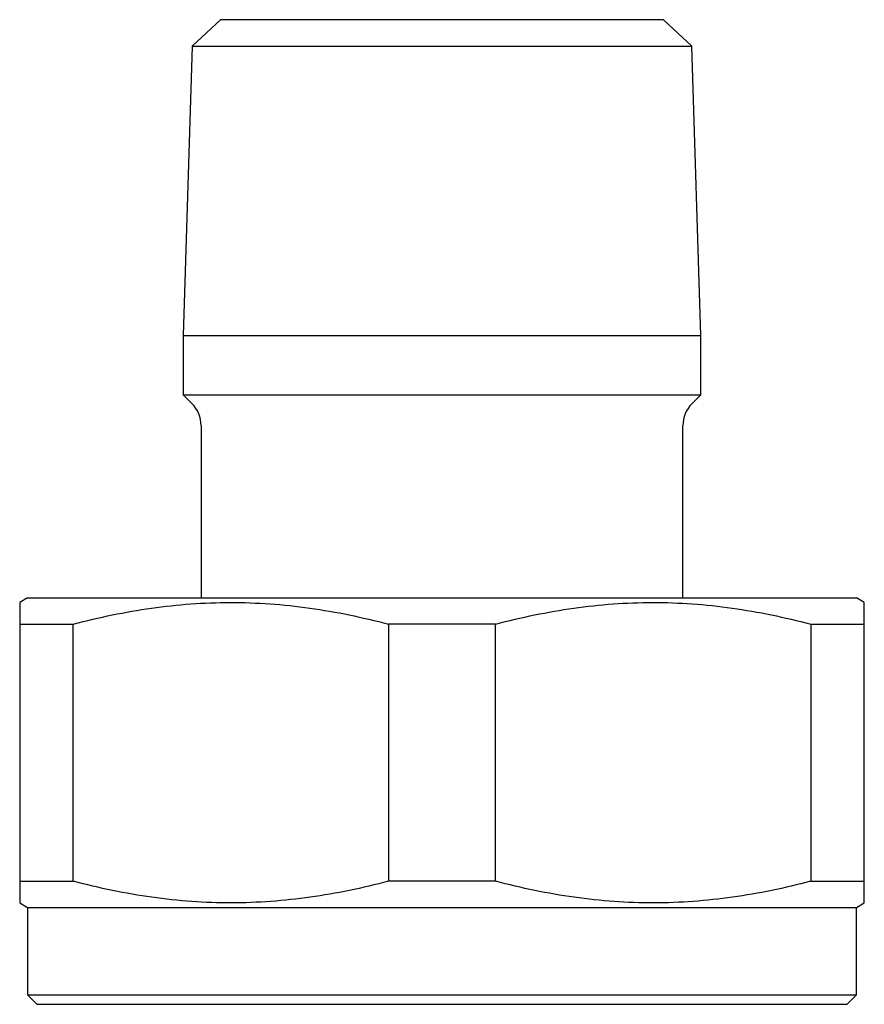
# Model space of a CAD drawing. Header units: millimetres. Extents: x 8 to 278, y 12 to 146.
# Tile 1 of 3: x 27 to 54, y 115 to 146. Entities that reach past the tile are written whole.
import ezdxf

# ---------------------------------------------------------------- set-up
doc = ezdxf.new("R2010")
doc.units = ezdxf.units.MM

msp = doc.modelspace()

# ---------------------------------------------------------------- linework, layer by layer
at = {"color": 7, "linetype": 'Continuous', "lineweight": 30}
for p, q in [((33.418, 146.25), (32.514, 145.4)), ((47.582, 146.25), (33.418, 146.25)), ((48.486, 145.4), (47.582, 146.25)), ((32.514, 145.4), (32.225, 136.15)), ((32.514, 145.4), (48.486, 145.4)), ((48.775, 136.15), (48.486, 145.4)), ((32.225, 136.15), (32.225, 134.25)), ((32.225, 136.15), (40.5, 136.15)), ((40.5, 136.15), (48.775, 136.15)), ((48.775, 134.25), (48.775, 136.15)), ((32.225, 134.25), (32.507, 133.968)), ((32.225, 134.25), (48.775, 134.25)), ((48.493, 133.968), (48.775, 134.25)), ((32.8, 133.261), (32.8, 127.75)), ((48.2, 127.75), (48.2, 133.261)), ((27.25, 127.75), (27, 127.606)), ((27.25, 127.75), (53.75, 127.75)), ((54, 127.606), (53.75, 127.75)), ((27, 126.913), (28.712, 126.913)), ((27, 126.913), (27, 118.687)), ((28.712, 118.687), (28.712, 126.913)), ((42.212, 126.913), (38.788, 126.913)), ((38.788, 126.913), (38.788, 118.687)), ((42.212, 118.687), (42.212, 126.913)), ((52.288, 126.913), (54, 126.913)), ((52.288, 126.913), (52.288, 118.687)), ((54, 118.687), (54, 126.913)), ((27, 118.687), (28.712, 118.687)), ((42.212, 118.687), (38.788, 118.687)), ((52.288, 118.687), (54, 118.687)), ((27, 117.994), (27.25, 117.85)), ((27.25, 117.85), (27.25, 115.05)), ((27.25, 117.85), (53.75, 117.85)), ((53.75, 117.85), (54, 117.994)), ((53.75, 115.05), (53.75, 117.85)), ((27.25, 115.05), (27.55, 114.75)), ((27.25, 115.05), (53.75, 115.05)), ((53.45, 114.75), (53.75, 115.05)), ((27.55, 114.75), (53.45, 114.75))]:
    msp.add_line(p, q, dxfattribs=at)
for centre, start, end in [((31.8, 133.261), 0, 45), ((49.2, 133.261), 135, 180)]:
    msp.add_arc(centre, 1, start, end, dxfattribs=at)
for points, knots in [([(27, 127.606), (27, 127.606), (27, 127.606), (27, 127.605), (27, 127.603), (27, 127.6), (27, 127.596), (27, 127.59), (27, 127.582), (27, 127.574), (27, 127.563), (27, 127.552), (27, 127.539), (27, 127.525), (27, 127.51), (27, 127.495), (27, 127.48), (27, 127.464), (27, 127.446), (27, 127.428), (27, 127.409), (27, 127.389), (27, 127.368), (27, 127.346), (27, 127.323), (27, 127.299), (27, 127.273), (27, 127.244), (27, 127.212), (27, 127.179), (27, 127.144), (27, 127.105), (27, 127.062), (27, 127.014), (27, 126.965), (27, 126.93), (27, 126.913)], [0, 0, 0, 0, 0.002413, 0.029667, 0.056919, 0.087486, 0.118054, 0.148623, 0.179191, 0.209758, 0.240369, 0.270981, 0.301593, 0.332205, 0.362816, 0.389286, 0.415757, 0.442227, 0.468706, 0.495186, 0.521666, 0.548136, 0.574606, 0.601076, 0.627555, 0.654033, 0.680511, 0.712443, 0.744376, 0.77631, 0.808243, 0.840175, 0.880131, 0.920087, 0.960044, 1, 1, 1, 1]), ([(28.712, 126.913), (29.542, 127.132), (30.375, 127.306), (32.048, 127.542), (32.888, 127.605), (34.154, 127.606), (34.577, 127.591), (35.425, 127.531), (35.85, 127.486), (37.119, 127.307), (37.956, 127.132), (38.788, 126.913)], [0, 0, 0, 0, 0.25, 0.25, 0.5, 0.5, 0.625, 0.625, 0.75, 0.75, 1, 1, 1, 1]), ([(42.212, 126.913), (43.042, 127.132), (43.875, 127.306), (45.548, 127.542), (46.388, 127.605), (47.654, 127.606), (48.077, 127.591), (48.925, 127.531), (49.35, 127.486), (50.619, 127.307), (51.456, 127.132), (52.288, 126.913)], [0, 0, 0, 0, 0.25, 0.25, 0.5, 0.5, 0.625, 0.625, 0.75, 0.75, 1, 1, 1, 1]), ([(54, 126.913), (54, 126.927), (54, 126.955), (54, 126.996), (54, 127.036), (54, 127.075), (54, 127.113), (54, 127.149), (54, 127.184), (54, 127.218), (54, 127.251), (54, 127.282), (54, 127.313), (54, 127.343), (54, 127.371), (54, 127.397), (54, 127.422), (54, 127.446), (54, 127.468), (54, 127.488), (54, 127.507), (54, 127.523), (54, 127.538), (54, 127.55), (54, 127.561), (54, 127.571), (54, 127.579), (54, 127.587), (54, 127.593), (54, 127.597), (54, 127.601), (54, 127.604), (54, 127.605), (54, 127.606), (54, 127.606)], [0, 0, 0, 0, 0.032724, 0.06545, 0.098175, 0.1309, 0.163625, 0.196382, 0.229141, 0.2619, 0.294659, 0.327417, 0.361231, 0.395046, 0.428862, 0.462678, 0.496492, 0.530356, 0.564221, 0.598087, 0.631953, 0.665816, 0.69467, 0.723524, 0.752378, 0.781244, 0.810111, 0.838978, 0.86621, 0.893443, 0.920676, 0.947908, 0.97516, 1, 1, 1, 1]), ([(27, 118.687), (27, 118.468), (27, 118.294), (27, 118.057), (27, 117.994), (27, 117.994)], [0, 0, 0, 0, 0.5, 0.5, 1, 1, 1, 1]), ([(38.788, 118.687), (37.958, 118.468), (37.125, 118.294), (35.452, 118.058), (34.612, 117.995), (33.346, 117.994), (32.923, 118.009), (32.075, 118.069), (31.65, 118.114), (30.381, 118.293), (29.544, 118.468), (28.712, 118.687)], [0, 0, 0, 0, 0.25, 0.25, 0.5, 0.5, 0.625, 0.625, 0.75, 0.75, 1, 1, 1, 1]), ([(52.288, 118.687), (51.458, 118.468), (50.625, 118.294), (48.952, 118.058), (48.112, 117.995), (46.846, 117.994), (46.423, 118.009), (45.575, 118.069), (45.15, 118.114), (43.881, 118.293), (43.044, 118.468), (42.212, 118.687)], [0, 0, 0, 0, 0.25, 0.25, 0.5, 0.5, 0.625, 0.625, 0.75, 0.75, 1, 1, 1, 1]), ([(54, 117.994), (54, 117.994), (54, 118.057), (54, 118.294), (54, 118.468), (54, 118.687)], [0, 0, 0, 0, 0.5, 0.5, 1, 1, 1, 1])]:
    msp.add_open_spline(points, degree=3, knots=knots, dxfattribs=at)

doc.saveas('drawing.dxf')
